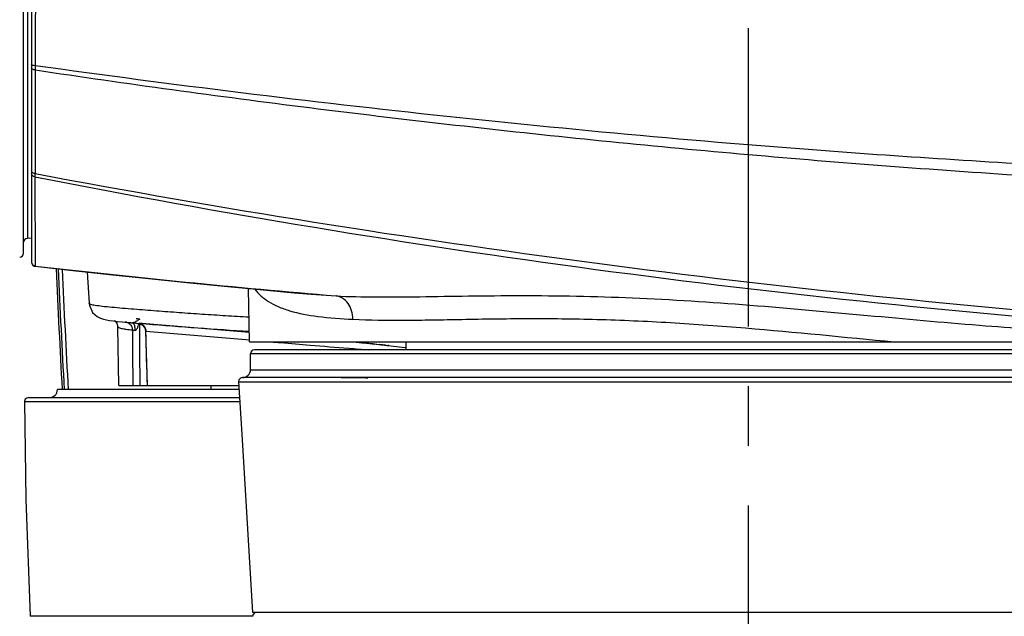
# Model space of a CAD drawing. Header units: millimetres. Extents: x 5828 to 6704, y 123 to 421.
# Tile 33 of 145: x 6416.1 to 6422.29, y 204.44 to 208.19. Entities that reach past the tile are written whole.
import ezdxf

# ---------------------------------------------------------------- set-up
doc = ezdxf.new("R2010")
doc.units = ezdxf.units.MM
doc.linetypes.add('CENTER', pattern=[0.6, 0.375, -0.075, 0.075, -0.075])
for name, color, linetype in [('中心线', 7, 'Continuous'), ('外形图', 7, 'Continuous'), ('尺寸标注', 7, 'Continuous')]:
    doc.layers.add(name, color=color, linetype=linetype)
doc.styles.add('微软雅黑', font='msyh.ttc', dxfattribs={"height": 1.5})
doc.dimstyles.new('尺寸标注_1_20比例', dxfattribs={"dimtxt": 1.5, "dimasz": 1.25, "dimexe": 0.5, "dimexo": 0.4, "dimgap": 0.5, "dimtad": 1, "dimdec": 1, "dimlfac": 20, "dimdsep": 46, "dimtxsty": '微软雅黑', "dimcen": 0.09, "dimadec": 0, "dimazin": 0, "dimtp": 0.01, "dimtm": 0.01, "dimtfac": 1, "dimtdec": 1, "dimtofl": 0, "dimtmove": 0, "dimatfit": 3, "dimfxl": 1, "dimtolj": 1, "dimarcsym": 0})

# ---------------------------------------------------------------- blocks, each defined once
blk = doc.blocks.new('*D1114')
at = {"layer": 'Defpoints', "color": 0}
for p in [(6417.8017, 209.8115), (6417.8017, 208.5615), (6436.6014, 208.5615)]:
    blk.add_point(p, dxfattribs=at)
at = {"layer": '尺寸标注', "color": 0, "lineweight": -2}
for p, q in [((6436.6014, 211.0615), (6436.6014, 215.7247)), ((6418.2017, 209.8115), (6437.1014, 209.8115)), ((6418.2017, 208.5615), (6437.1014, 208.5615)), ((6436.6014, 207.3115), (6436.6014, 206.0615))]:
    blk.add_line(p, q, dxfattribs=at)
at = {"layer": '尺寸标注', "color": 0}
for points in [[(6436.3931, 211.0615), (6436.8098, 211.0615), (6436.6014, 209.8115)], [(6436.8098, 207.3115), (6436.3931, 207.3115), (6436.6014, 208.5615)]]:
    blk.add_solid(points, dxfattribs=at)
at = {"layer": '尺寸标注', "color": 0, "insert": (6435.3258, 214.1904), "char_height": 1.5, "attachment_point": 5, "rotation": 90, "style": '微软雅黑'}
blk.add_mtext('\\A1;25', dxfattribs=at)

msp = doc.modelspace()

# ---------------------------------------------------------------- linework, layer by layer
at = {"layer": '中心线', "linetype": 'CENTER', "ltscale": 5}
msp.add_line((6420.6767, 217.1329), (6420.6767, 200.557), dxfattribs=at)
at = {"layer": '外形图', "color": 7, "linetype": 'Continuous'}
for p, q in [((6416.1267, 206.7189), (6416.1267, 211.6541)), ((6416.1767, 211.7114), (6416.1767, 206.6615)), ((6416.1513, 211.5611), (6416.1513, 206.8119)), ((6416.1998, 207.8966), (6416.1992, 207.8706)), ((6416.1987, 207.8707), (6416.1983, 207.219)), ((6416.1977, 207.1986), (6416.1989, 206.6379)), ((6416.1767, 206.8124), (6416.1513, 206.8119)), ((6416.1989, 206.6368), (6416.1989, 206.638)), ((6416.5268, 206.6003), (6416.5385, 206.4036)), ((6417.5456, 206.1615), (6417.5397, 206.4968)), ((6417.9331, 206.4603), (6418.0886, 206.4499)), ((6416.5385, 206.4034), (6416.5385, 206.4036)), ((6416.7466, 206.2868), (6416.7806, 206.2836)), ((6416.7806, 206.2836), (6416.8641, 206.2763)), ((6416.8072, 206.2815), (6416.8092, 206.2814)), ((6416.8092, 206.2814), (6416.8101, 206.2813)), ((6416.8101, 206.2813), (6416.8097, 206.2814)), ((6416.8406, 206.2784), (6416.8966, 206.2739)), ((6416.8628, 206.2764), (6416.8507, 206.2775)), ((6416.7189, 206.2564), (6416.7189, 206.2563)), ((6416.7254, 205.8865), (6416.7189, 206.2563)), ((6416.888, 206.2499), (6416.893, 206.2295)), ((6416.893, 206.2295), (6416.9034, 205.8865)), ((6416.8942, 206.2285), (6416.893, 206.2295)), ((6417.5446, 206.2194), (6416.8939, 206.2738)), ((6416.8942, 206.2285), (6417.5466, 206.1732)), ((6417.5456, 206.1615), (6423.8704, 206.1615)), ((6418.1948, 206.1615), (6418.3208, 206.1487)), ((6418.5267, 206.1615), (6418.5267, 206.1115)), ((6423.7767, 206.1115), (6417.5767, 206.1115)), ((6418.3208, 206.1487), (6418.3602, 206.1446)), ((6418.4134, 206.1388), (6418.5047, 206.1284)), ((6418.4204, 206.138), (6418.4136, 206.1388)), ((6418.4202, 206.1381), (6418.4168, 206.1384)), ((6418.4173, 206.1384), (6418.4204, 206.138)), ((6418.5047, 206.1284), (6418.5267, 206.1257)), ((6417.5517, 205.9865), (6417.5517, 206.0865)), ((6423.8017, 206.0865), (6417.5517, 206.0865)), ((6417.5517, 205.9865), (6423.8017, 205.9865)), ((6417.4763, 205.9099), (6420.2033, 205.9098)), ((6417.5015, 205.9365), (6417.5015, 205.9365)), ((6424.1131, 205.9365), (6417.5016, 205.9365)), ((6418.1208, 205.9365), (6418.2753, 205.9361)), ((6418.2753, 205.9361), (6418.2882, 205.9363)), ((6418.2858, 205.9363), (6418.288, 205.9365)), ((6420.203, 205.9098), (6423.9211, 205.9099)), ((6421.4419, 205.9098), (6422.0451, 205.9098)), ((6417.4796, 205.8615), (6416.3391, 205.8615)), ((6416.7254, 205.8865), (6417.4764, 205.8865)), ((6417.3017, 205.8865), (6417.3017, 205.8615)), ((6416.1328, 205.7863), (6417.4844, 205.7862)), ((6416.1579, 205.8115), (6417.4828, 205.8115)), ((6417.5647, 204.4365), (6416.1676, 204.4365)), ((6424.2264, 204.4615), (6417.5633, 204.4615)), ((6417.567, 204.4468), (6417.5649, 204.4352))]:
    msp.add_line(p, q, dxfattribs=at)
for points in [[(6416.1767, 206.6615), (6416.1788, 206.6514), (6416.1849, 206.6431), (6416.1938, 206.6378), (6416.1989, 206.6367)], [(6416.1989, 206.6368), (6416.4171, 206.6123), (6416.666, 206.5851), (6416.9115, 206.5592), (6417.1519, 206.5347), (6417.3856, 206.5116), (6417.6108, 206.4901), (6417.8255, 206.4701), (6417.9331, 206.4603)], [(6416.5386, 206.4033), (6416.5398, 206.393), (6416.5601, 206.3464), (6416.5883, 206.3209), (6416.6106, 206.3098), (6416.629, 206.3039), (6416.6468, 206.2998), (6416.6665, 206.2964)], [(6416.6665, 206.2964), (6416.6893, 206.2931), (6416.716, 206.29), (6416.7466, 206.2868)], [(6416.6959, 206.2958), (6416.6947, 206.2962), (6416.6991, 206.2938)], [(6416.6991, 206.2938), (6416.7126, 206.2793), (6416.7189, 206.2564)], [(6416.8474, 206.2777), (6416.8713, 206.2692), (6416.888, 206.2499)], [(6417.5014, 205.9365), (6417.4878, 205.9325), (6417.4786, 205.9217), (6417.4764, 205.9099)], [(6417.4765, 205.9099), (6417.4976, 205.5808), (6417.5633, 204.4615)], [(6416.158, 205.8116), (6416.1461, 205.8085), (6416.1372, 205.8005), (6416.133, 205.7895), (6416.1328, 205.7863)], [(6416.133, 205.7863), (6416.1404, 205.1717), (6416.1675, 204.4365)], [(6417.5898, 204.4615), (6417.5762, 204.4575), (6417.567, 204.4468)]]:
    msp.add_lwpolyline(points, dxfattribs=at)
for centre, radius, start, end in [((6428.1765, 270.9009), 64.7986, 259.347477, 265.64051), ((6427.5547, 265.0142), 58.9205, 258.886661, 265.827757), ((6416.1517, 206.7869), 0.025, 91, 180), ((6416.1017, 206.7189), 0.025, 271, 0), ((6416.2017, 206.6628), 0.025, 180.00128, 263.57493), ((6423.9744, 275.1791), 68.9808, 263.527849, 265.105231), ((6476.3002, 209.1865), 60.0235, 182.448923, 183.174024), ((6476.3002, 209.1865), 60.0109, 182.450826, 183.176333), ((6476.3002, 209.1865), 59.9859, 182.456053, 183.177655), ((6417.5998, 215.2826), 9.0358, 264.75817, 264.98376), ((6417.746, 217.1457), 10.9049, 265.02881, 265.23733), ((6416.8333, 206.6921), 0.4553, 260.12798, 260.67683), ((6419.4775, 238.2411), 32.0713, 265.38432, 266.5443), ((6420.7873, 229.6557), 23.6361, 263.722, 264.03517), ((6420.3648, 222.2296), 16.209, 262.44315, 262.79327), ((6417.5767, 206.0865), 0.025, 90, 180), ((6423.3397, 271.0008), 65.0853, 265.229608, 265.442727), ((6421.7868, 251.6503), 45.6726, 265.45587, 265.61447), ((6419.2618, 213.4952), 7.4052, 262.78199, 263.21975), ((6416.3902, 187.4768), 18.7714, 83.85681, 83.97597), ((6418.753, 209.1979), 3.078, 263.17974, 263.66841), ((6417.5017, 205.9865), 0.05, 269.7463, 0), ((6416.2891, 205.8615), 0.05, 270, 0)]:
    msp.add_arc(centre, radius, start, end, dxfattribs=at)
for points, knots in [([(6416.201, 208.9628), (6416.201, 208.8726), (6416.2008, 208.5172), (6416.2004, 208.1618), (6416.1998, 207.8966)], [0, 0, 0, 0, 0.253771, 1, 1, 1, 1]), ([(6416.1998, 207.8966), (6416.1943, 207.8968), (6416.1868, 207.8977), (6416.1789, 207.9006), (6416.1767, 207.9031), (6416.1767, 207.9042)], [0, 0, 0, 0, 0.654812, 0.871041, 1, 1, 1, 1]), ([(6416.1992, 207.8706), (6416.1963, 207.8708), (6416.1907, 207.8716), (6416.1824, 207.8741), (6416.1767, 207.8791), (6416.1767, 207.8825)], [0, 0, 0, 0, 0.329398, 0.617604, 1, 1, 1, 1]), ([(6423.1104, 207.2418), (6422.5326, 207.2695), (6421.0885, 207.3554), (6419.2152, 207.5245), (6417.4905, 207.7233), (6416.6297, 207.8364), (6416.1998, 207.8966)], [0, 0, 0, 0, 0.249924, 0.624927, 0.812462, 1, 1, 1, 1]), ([(6416.1992, 207.8706), (6416.7724, 207.7844), (6417.9211, 207.6272), (6419.6487, 207.4299), (6421.3803, 207.2735), (6422.5367, 207.1969), (6423.1152, 207.1649)], [0, 0, 0, 0, 0.250048, 0.500081, 0.750075, 1, 1, 1, 1]), ([(6416.1977, 207.1986), (6416.1922, 207.1994), (6416.1817, 207.2038), (6416.1767, 207.2145), (6416.1767, 207.2195)], [0, 0, 0, 0, 0.527126, 1, 1, 1, 1]), ([(6416.1983, 207.219), (6416.1964, 207.2192), (6416.1895, 207.2204), (6416.1828, 207.2241), (6416.1797, 207.2281)], [0, 0, 0, 0, 0.273426, 1, 1, 1, 1]), ([(6416.1987, 207.2189), (6416.1985, 207.2171), (6416.1979, 207.2103), (6416.1978, 207.2035), (6416.1977, 207.1986)], [0, 0, 0, 0, 0.274825, 1, 1, 1, 1]), ([(6417.5793, 206.4927), (6417.6018, 206.4612), (6417.6498, 206.42), (6417.7271, 206.3806), (6417.8297, 206.3444), (6417.9874, 206.3161), (6418.1211, 206.3069), (6418.1946, 206.3031)], [0, 0, 0, 0, 0.175014, 0.27769, 0.393048, 0.666435, 1, 1, 1, 1]), ([(6417.5427, 206.3157), (6417.4935, 206.3186), (6417.3956, 206.3246), (6417.2493, 206.3341), (6417.1045, 206.3442), (6416.9849, 206.3531), (6416.8903, 206.3604), (6416.8196, 206.366), (6416.7496, 206.3717), (6416.6833, 206.3774), (6416.6255, 206.3832), (6416.5815, 206.3889), (6416.5542, 206.3943), (6416.5418, 206.3989), (6416.5383, 206.4019), (6416.5381, 206.4034)], [0, 0, 0, 0, 0.146214, 0.291277, 0.435131, 0.577216, 0.647132, 0.716914, 0.787495, 0.855654, 0.914629, 0.959547, 0.988013, 0.995797, 1, 1, 1, 1]), ([(6418.0886, 206.4499), (6418.1712, 206.4457), (6418.3469, 206.4424), (6418.624, 206.4451), (6418.9273, 206.4503), (6419.3721, 206.4544), (6419.9622, 206.4431), (6420.689, 206.3956), (6421.4144, 206.3289), (6422.1028, 206.2657), (6422.719, 206.2229), (6423.1017, 206.2073), (6423.275, 206.2017)], [0, 0, 0, 0, 0.047787, 0.101386, 0.160037, 0.222929, 0.35824, 0.500723, 0.643385, 0.778876, 0.899901, 1, 1, 1, 1]), ([(6418.1946, 206.3031), (6418.1947, 206.3212), (6418.1898, 206.3566), (6418.1676, 206.4034), (6418.1329, 206.4376), (6418.1032, 206.4483), (6418.0886, 206.4499)], [0, 0, 0, 0, 0.275388, 0.536165, 0.776279, 1, 1, 1, 1]), ([(6416.7742, 206.2846), (6416.7733, 206.2846), (6416.7704, 206.2849), (6416.7674, 206.2852), (6416.7655, 206.2854)], [0, 0, 0, 0, 0.323751, 1, 1, 1, 1]), ([(6416.7663, 206.2853), (6416.7739, 206.2845), (6416.7891, 206.279), (6416.7999, 206.2672), (6416.8036, 206.2604)], [0, 0, 0, 0, 0.497821, 1, 1, 1, 1]), ([(6416.8097, 206.2814), (6416.8105, 206.2813), (6416.8142, 206.2803), (6416.8168, 206.2771), (6416.8183, 206.2746)], [0, 0, 0, 0, 0.213322, 1, 1, 1, 1]), ([(6416.8183, 206.2746), (6416.8189, 206.2735), (6416.8216, 206.2681), (6416.823, 206.2621), (6416.8237, 206.2575)], [0, 0, 0, 0, 0.212904, 1, 1, 1, 1]), ([(6416.8562, 206.3042), (6416.8512, 206.3009), (6416.8402, 206.2936), (6416.829, 206.2861), (6416.8222, 206.2835)], [0, 0, 0, 0, 0.452564, 1, 1, 1, 1]), ([(6416.8355, 206.3059), (6416.8348, 206.3059), (6416.8343, 206.3057), (6416.8329, 206.3063), (6416.8329, 206.306)], [0, 0, 0, 0, 0.749226, 1, 1, 1, 1]), ([(6416.8562, 206.3042), (6416.8539, 206.3044), (6416.847, 206.305), (6416.8401, 206.3056), (6416.8355, 206.3059)], [0, 0, 0, 0, 0.340335, 1, 1, 1, 1]), ([(6418.1946, 206.3031), (6418.3002, 206.2977), (6418.5285, 206.2959), (6418.8925, 206.3035), (6419.2976, 206.3097), (6419.7344, 206.3049), (6420.1924, 206.2847), (6420.8146, 206.239), (6421.2819, 206.1913), (6421.5926, 206.1615)], [0, 0, 0, 0, 0.09325, 0.201043, 0.320945, 0.450243, 0.585963, 0.724947, 1, 1, 1, 1]), ([(6416.7189, 206.2563), (6416.719, 206.255), (6416.7223, 206.2519), (6416.7342, 206.2476), (6416.7461, 206.2451), (6416.7553, 206.2435)], [0, 0, 0, 0, 0.100929, 0.292359, 1, 1, 1, 1]), ([(6416.7596, 206.2428), (6416.7631, 206.2422), (6416.7799, 206.2396), (6416.7967, 206.2377), (6416.8099, 206.2362)], [0, 0, 0, 0, 0.213668, 1, 1, 1, 1]), ([(6416.8099, 206.2365), (6416.8106, 206.2365), (6416.8156, 206.2362), (6416.8205, 206.235), (6416.8247, 206.234)], [0, 0, 0, 0, 0.132027, 1, 1, 1, 1]), ([(6416.8237, 206.2575), (6416.824, 206.2556), (6416.8249, 206.2479), (6416.825, 206.24), (6416.8247, 206.234)], [0, 0, 0, 0, 0.235957, 1, 1, 1, 1]), ([(6416.8247, 206.234), (6416.8269, 206.2337), (6416.8329, 206.2348), (6416.8388, 206.2425), (6416.842, 206.2485), (6416.8434, 206.2517)], [0, 0, 0, 0, 0.243461, 0.622308, 1, 1, 1, 1]), ([(6417.6818, 206.1617), (6417.7015, 206.16), (6417.7832, 206.153), (6417.865, 206.1461), (6417.927, 206.141)], [0, 0, 0, 0, 0.241031, 1, 1, 1, 1])]:
    msp.add_open_spline(points, degree=3, knots=knots, dxfattribs=at)
for points in [[(6416.1797, 207.2281), (6416.1779, 207.2305), (6416.1767, 207.2336), (6416.1767, 207.2365)], [(6416.8157, 206.2817), (6416.8139, 206.2813), (6416.812, 206.2812), (6416.8101, 206.2813)], [(6416.8222, 206.2835), (6416.8201, 206.2827), (6416.818, 206.282), (6416.8157, 206.2817)], [(6416.8463, 206.259), (6416.8483, 206.2647), (6416.8499, 206.2705), (6416.8513, 206.2763)], [(6416.8507, 206.2774), (6416.8583, 206.2767), (6416.8659, 206.2741), (6416.8723, 206.2699)], [(6416.8583, 205.8865), (6416.8576, 206.0168), (6416.8569, 206.1471), (6416.8563, 206.2775)], [(6416.8939, 206.2738), (6416.8835, 206.2746), (6416.8732, 206.2755), (6416.8628, 206.2764)], [(6416.8036, 206.2604), (6416.8076, 206.2531), (6416.8099, 206.2446), (6416.8099, 206.2362)], [(6416.8101, 206.2362), (6416.8108, 206.1196), (6416.8115, 206.0031), (6416.8123, 205.8865)], [(6416.8434, 206.2517), (6416.8444, 206.2541), (6416.8454, 206.2565), (6416.8463, 206.259)], [(6416.8723, 206.2699), (6416.8788, 206.2655), (6416.8844, 206.2594), (6416.8881, 206.2525)], [(6416.8881, 206.2525), (6416.892, 206.2452), (6416.8941, 206.2367), (6416.8942, 206.2285)], [(6416.9048, 205.8865), (6416.9012, 206.0005), (6416.8976, 206.1145), (6416.894, 206.2285)]]:
    msp.add_open_spline(points, degree=3, dxfattribs=at)

# ---------------------------------------------------------------- dimensions: what is measured, and where the dimension line sits
at = {"layer": '尺寸标注'}
dim = msp.add_linear_dim(base=(6436.6014, 208.5615), p1=(6417.8017, 209.8115), p2=(6417.8017, 208.5615), angle=90, dimstyle='尺寸标注_1_20比例', dxfattribs=at)
dim.commit()
dim.dimension.update_dxf_attribs({"geometry": '*D1114', "text_midpoint": (6436.6014, 214.1904), "dimtype": 160})

doc.saveas('drawing.dxf')
